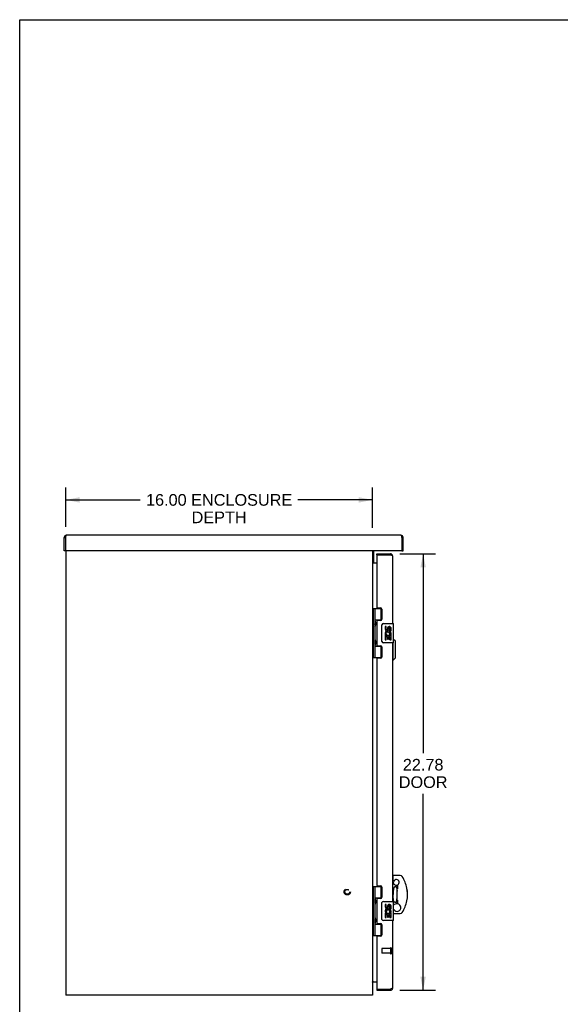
# Model space of a CAD drawing. Header units: inches. Extents: x 0 to 121, y 0 to 79.
# Tile 2 of 6: x 0 to 28, y 27 to 79. Entities that reach past the tile are written whole.
import ezdxf

# ---------------------------------------------------------------- set-up
doc = ezdxf.new("R2010")
doc.units = ezdxf.units.IN
doc.header["$LTSCALE"] = 6.678571
doc.header["$MEASUREMENT"] = 0
doc.linetypes.add('HIDDEN', pattern=[0.2, 0.1, -0.1])
doc.layers.get('0').update_dxf_attribs({"linetype": 'CONTINUOUS'})
for name, color, linetype in [('02___PRT_ALL_AXES', 7, 'CONTINUOUS'), ('DEFAULT_2', 8, 'HIDDEN'), ('DIMENSIONS', 7, 'CONTINUOUS')]:
    doc.layers.add(name, color=color, linetype=linetype)
doc.styles.get("Standard").update_dxf_attribs({"font": 'arial.ttf'})
doc.dimstyles.new('DIMSTYLE_1', dxfattribs={"dimtxt": 0.607143, "dimasz": 0.714286, "dimexe": 0.09, "dimexo": 0.07, "dimgap": 0.0425, "dimtad": 0, "dimtih": 1, "dimtoh": 1, "dimzin": 4, "dimdsep": 46, "dimtxsty": 'Standard', "dimblk": '_FILLED', "dimblk1": '_FILLED', "dimblk2": '_FILLED', "dimcen": 0.09, "dimazin": 1, "dimtfac": 1, "dimtofl": 0, "dimtmove": 0, "dimatfit": 3, "dimldrblk": '_FILLED', "dimfxl": 1, "dimtolj": 1, "dimtzin": 4, "dimarcsym": 0})

# ---------------------------------------------------------------- blocks, each defined once
blk = doc.blocks.new('_FILLED')
at = {"color": 0, "linetype": 'ByBlock'}
blk.add_solid([(0, 0), (-1, 0.2), (-1, -0.2)], dxfattribs=at)
blk = doc.blocks.new('*D19')
at = {"layer": 'DIMENSIONS', "color": 2, "linetype": 'Continuous'}
for p, q in [((19.855, 50.702), (21.709, 50.702)), ((21.066, 50.702), (21.066, 40.302)), ((21.066, 27.922), (21.066, 38.177)), ((19.855, 27.922), (21.709, 27.922))]:
    blk.add_line(p, q, dxfattribs=at)
at = {"layer": 'DIMENSIONS', "color": 2, "linetype": 'Continuous', "xscale": 0.7142857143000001, "yscale": 0.7142857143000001, "zscale": 0.7142857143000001}
for p, rotation in [((21.066, 50.702), 90), ((21.066, 27.922), 270)]:
    blk.add_blockref('_FILLED', p, dxfattribs=dict(at, rotation=rotation))
at = {"layer": 'DIMENSIONS', "color": 2, "linetype": 'Continuous', "insert": (21.066, 39.999), "char_height": 0.6071, "width": 2.54142, "attachment_point": 2, "line_spacing_factor": 0.9}
blk.add_mtext('22.78\\PDOOR', dxfattribs=at)
blk = doc.blocks.new('*D21')
at = {"layer": 'DIMENSIONS', "color": 2, "linetype": 'Continuous'}
for p, q in [((2.414, 52.112), (2.414, 54.156)), ((18.414, 52.052), (18.414, 54.156)), ((2.414, 53.514), (6.297, 53.514)), ((18.414, 53.514), (14.531, 53.514))]:
    blk.add_line(p, q, dxfattribs=at)
at = {"layer": 'DIMENSIONS', "color": 2, "linetype": 'Continuous', "xscale": 0.7142857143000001, "yscale": 0.7142857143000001, "zscale": 0.7142857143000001, "rotation": 180}
blk.add_blockref('_FILLED', (2.414, 53.514), dxfattribs=at)
at = {"layer": 'DIMENSIONS', "color": 2, "linetype": 'Continuous', "xscale": 0.7142857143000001, "yscale": 0.7142857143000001, "zscale": 0.7142857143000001}
blk.add_blockref('_FILLED', (18.414, 53.514), dxfattribs=at)
at = {"layer": 'DIMENSIONS', "color": 2, "linetype": 'Continuous', "insert": (10.414, 53.817), "char_height": 0.60714, "width": 7.62653, "attachment_point": 2, "line_spacing_factor": 0.9}
blk.add_mtext('16.00 ENCLOSURE\\PDEPTH', dxfattribs=at)

msp = doc.modelspace()

# ---------------------------------------------------------------- linework, layer by layer
at = {"color": 7, "linetype": 'Continuous'}
for p, q in [((0, 0), (0, 78.571)), ((0, 78.571), (121.429, 78.571)), ((2.324, 51.56), (2.384, 51.56)), ((20.021, 51.56), (19.961, 51.56)), ((2.384, 50.882), (2.384, 50.862)), ((19.961, 50.862), (19.961, 50.882)), ((2.384, 50.862), (2.324, 50.862)), ((18.657, 50.642), (18.657, 50.702)), ((18.677, 50.642), (18.657, 50.642)), ((19.355, 50.702), (19.355, 50.642)), ((19.961, 50.862), (20.021, 50.862)), ((18.414, 50.239), (18.474, 50.239)), ((18.414, 47.842), (18.898, 47.842)), ((18.453, 47.842), (18.453, 45.283)), ((18.552, 47.842), (18.552, 47.155)), ((18.872, 47.251), (18.872, 47.842)), ((18.552, 47.251), (18.898, 47.251)), ((18.552, 46.954), (18.552, 46.171)), ((18.568, 47.125), (18.568, 47.125)), ((18.568, 47.125), (18.568, 46.984)), ((18.568, 46.984), (18.568, 46.984)), ((18.568, 46.984), (18.568, 46.983)), ((18.84, 47.242), (18.892, 47.242)), ((18.902, 46.162), (18.902, 46.962)), ((19.002, 47.062), (19.512, 47.062)), ((19.527, 46.077), (19.527, 47.047)), ((18.552, 45.97), (18.552, 45.283)), ((18.552, 45.873), (18.898, 45.873)), ((18.568, 46.141), (18.568, 46.141)), ((18.568, 46.141), (18.568, 46)), ((18.568, 46), (18.568, 46)), ((18.568, 46), (18.568, 45.999)), ((18.892, 45.882), (18.84, 45.882)), ((18.872, 45.283), (18.872, 45.873)), ((19.512, 46.062), (19.002, 46.062)), ((19.506, 45.151), (19.506, 46.062)), ((19.624, 46.135), (19.527, 46.232)), ((19.624, 45.269), (19.624, 46.135)), ((18.414, 45.283), (18.898, 45.283)), ((19.624, 45.269), (19.506, 45.151)), ((19.506, 45.151), (19.467, 45.151)), ((19.51, 33.574), (19.467, 33.574)), ((19.873, 33.907), (19.502, 33.907)), ((19.502, 33.602), (19.502, 33.907)), ((19.502, 33.602), (19.527, 33.602)), ((19.703, 32.428), (19.703, 33.416)), ((19.738, 33.225), (19.738, 33.427)), ((19.972, 33.853), (19.972, 33.854)), ((18.414, 33.342), (18.898, 33.342)), ((18.453, 33.342), (18.453, 30.783)), ((18.552, 33.342), (18.552, 32.655)), ((18.872, 32.751), (18.872, 33.342)), ((19.738, 33.332), (19.703, 33.332)), ((18.552, 32.751), (18.898, 32.751)), ((18.552, 32.454), (18.552, 31.671)), ((18.568, 32.625), (18.568, 32.625)), ((18.568, 32.625), (18.568, 32.484)), ((18.568, 32.484), (18.568, 32.484)), ((18.568, 32.483), (18.568, 32.484)), ((18.84, 32.742), (18.892, 32.742)), ((18.902, 31.662), (18.902, 32.462)), ((19.002, 32.562), (19.512, 32.562)), ((19.527, 31.577), (19.527, 32.547)), ((19.738, 32.513), (19.703, 32.513)), ((19.738, 32.434), (19.738, 32.62)), ((19.54, 32.135), (19.527, 32.135)), ((19.527, 31.938), (19.873, 31.938)), ((18.552, 31.47), (18.552, 30.783)), ((18.552, 31.373), (18.898, 31.373)), ((18.568, 31.641), (18.568, 31.641)), ((18.568, 31.641), (18.568, 31.5)), ((18.568, 31.5), (18.568, 31.5)), ((18.568, 31.499), (18.568, 31.5)), ((18.892, 31.382), (18.84, 31.382)), ((18.872, 30.783), (18.872, 31.373)), ((19.512, 31.562), (19.002, 31.562)), ((18.414, 30.783), (18.898, 30.783)), ((18.657, 27.982), (18.677, 27.982)), ((18.657, 27.982), (18.657, 27.922)), ((19.355, 27.922), (19.355, 27.982))]:
    msp.add_line(p, q, dxfattribs=at)
at = {"color": 3, "linetype": 'Continuous'}
for p, q in [((2.324, 50.862), (2.324, 51.56)), ((2.384, 51.56), (2.384, 50.882)), ((19.909, 51.672), (2.436, 51.672)), ((19.957, 51.574), (19.961, 51.56)), ((19.961, 51.56), (19.961, 50.882)), ((20.021, 50.862), (20.021, 51.56)), ((19.941, 50.862), (2.404, 50.862)), ((2.414, 50.862), (2.414, 27.672)), ((18.414, 50.862), (18.414, 27.672)), ((18.474, 50.862), (18.474, 50.239)), ((18.657, 50.702), (19.355, 50.702)), ((18.657, 50.622), (18.657, 47.904)), ((18.677, 50.642), (19.355, 50.642)), ((19.374, 50.637), (19.355, 50.642)), ((19.382, 50.634), (19.374, 50.637)), ((19.39, 50.632), (19.382, 50.634)), ((19.395, 50.63), (19.39, 50.632)), ((19.4, 50.629), (19.395, 50.63)), ((19.405, 50.627), (19.4, 50.629)), ((19.467, 50.59), (19.467, 47.062)), ((18.414, 50.237), (18.657, 50.237)), ((19.467, 46.062), (19.467, 32.562)), ((19.467, 31.562), (19.467, 28.034)), ((18.657, 30.721), (18.657, 28.002)), ((18.414, 28.362), (18.657, 28.362)), ((18.657, 27.922), (19.355, 27.922)), ((18.677, 27.982), (19.355, 27.982)), ((19.374, 27.988), (19.366, 27.986)), ((19.382, 27.991), (19.374, 27.988)), ((19.387, 27.992), (19.382, 27.991)), ((19.392, 27.994), (19.387, 27.992)), ((19.398, 27.995), (19.392, 27.994)), ((19.403, 27.997), (19.398, 27.995)), ((19.407, 27.999), (19.403, 27.997)), ((19.412, 28), (19.407, 27.999)), ((18.414, 27.672), (2.414, 27.672))]:
    msp.add_line(p, q, dxfattribs=at)
for points in [[(2.436, 51.672), (2.434, 51.672), (2.432, 51.672), (2.43, 51.671), (2.428, 51.669), (2.426, 51.667), (2.424, 51.665), (2.422, 51.663), (2.42, 51.66), (2.418, 51.656), (2.416, 51.653), (2.414, 51.649), (2.412, 51.644), (2.41, 51.64), (2.408, 51.635), (2.406, 51.629), (2.404, 51.624), (2.402, 51.618), (2.4, 51.612), (2.398, 51.606), (2.396, 51.6), (2.394, 51.594), (2.392, 51.587), (2.39, 51.581), (2.388, 51.574), (2.384, 51.56)], [(19.909, 51.672), (19.911, 51.672), (19.913, 51.672), (19.915, 51.671), (19.917, 51.669), (19.919, 51.667), (19.921, 51.665), (19.923, 51.663), (19.925, 51.66), (19.927, 51.656), (19.929, 51.653), (19.931, 51.649), (19.933, 51.644), (19.935, 51.64), (19.937, 51.635), (19.939, 51.629), (19.941, 51.624), (19.943, 51.618), (19.945, 51.612), (19.947, 51.606), (19.949, 51.6), (19.951, 51.594), (19.953, 51.587), (19.955, 51.581), (19.957, 51.574)], [(19.467, 50.59), (19.467, 50.591), (19.467, 50.592), (19.466, 50.593), (19.466, 50.594), (19.466, 50.594), (19.465, 50.595), (19.465, 50.596), (19.465, 50.597), (19.464, 50.598), (19.463, 50.599), (19.463, 50.599), (19.462, 50.6), (19.461, 50.601), (19.46, 50.602), (19.459, 50.603), (19.458, 50.603), (19.457, 50.604), (19.456, 50.605), (19.455, 50.606), (19.453, 50.607), (19.452, 50.607), (19.451, 50.608), (19.449, 50.609), (19.448, 50.61), (19.446, 50.611), (19.445, 50.612), (19.443, 50.612), (19.441, 50.613), (19.439, 50.614), (19.438, 50.615), (19.436, 50.616), (19.434, 50.616), (19.432, 50.617), (19.43, 50.618), (19.428, 50.619), (19.426, 50.62), (19.424, 50.62), (19.421, 50.621), (19.419, 50.622), (19.417, 50.623), (19.415, 50.624), (19.412, 50.625), (19.41, 50.625), (19.405, 50.627)], [(18.422, 28.35), (18.42, 28.352), (18.419, 28.353), (18.418, 28.354), (18.417, 28.355), (18.416, 28.356), (18.415, 28.358), (18.415, 28.359), (18.414, 28.36), (18.414, 28.361), (18.414, 28.362), (18.414, 28.362)], [(18.425, 28.343), (18.425, 28.343), (18.425, 28.344), (18.425, 28.344), (18.425, 28.345), (18.425, 28.345), (18.425, 28.346), (18.424, 28.347), (18.423, 28.348), (18.422, 28.349), (18.422, 28.35)], [(19.366, 27.986), (19.357, 27.983), (19.355, 27.982)], [(19.467, 28.034), (19.467, 28.034), (19.467, 28.033), (19.466, 28.032), (19.466, 28.031), (19.466, 28.03), (19.465, 28.03), (19.465, 28.029), (19.465, 28.028), (19.464, 28.027), (19.463, 28.026), (19.463, 28.025), (19.462, 28.025), (19.461, 28.024), (19.46, 28.023), (19.459, 28.022), (19.458, 28.021), (19.457, 28.021), (19.456, 28.02), (19.455, 28.019), (19.453, 28.018), (19.452, 28.017), (19.451, 28.017), (19.449, 28.016), (19.448, 28.015), (19.446, 28.014), (19.445, 28.013), (19.443, 28.012), (19.441, 28.012), (19.439, 28.011), (19.438, 28.01), (19.436, 28.009), (19.434, 28.008), (19.432, 28.008), (19.43, 28.007), (19.428, 28.006), (19.426, 28.005), (19.424, 28.004), (19.421, 28.004), (19.419, 28.003), (19.417, 28.002), (19.415, 28.001), (19.412, 28)]]:
    msp.add_lwpolyline(points, dxfattribs=at)
at = {"color": 7, "linetype": 'Continuous'}
for points in [[(18.552, 47.198), (18.553, 47.19), (18.555, 47.18), (18.558, 47.17), (18.562, 47.159), (18.566, 47.147), (18.571, 47.135), (18.576, 47.124), (18.58, 47.112), (18.585, 47.1), (18.588, 47.089), (18.591, 47.077), (18.593, 47.066), (18.594, 47.054), (18.593, 47.043), (18.591, 47.031), (18.588, 47.02), (18.585, 47.008), (18.58, 46.997), (18.576, 46.985), (18.571, 46.973), (18.566, 46.962), (18.562, 46.95), (18.558, 46.939), (18.555, 46.928), (18.553, 46.919), (18.552, 46.91)], [(18.902, 46.962), (18.902, 46.969), (18.903, 46.975), (18.903, 46.981), (18.905, 46.987), (18.906, 46.993), (18.908, 46.999)], [(18.552, 46.214), (18.553, 46.206), (18.555, 46.196), (18.558, 46.186), (18.562, 46.175), (18.566, 46.163), (18.571, 46.151), (18.576, 46.14), (18.58, 46.128), (18.585, 46.116), (18.588, 46.105), (18.591, 46.093), (18.593, 46.082), (18.594, 46.07), (18.593, 46.059), (18.591, 46.047), (18.588, 46.036), (18.585, 46.024), (18.58, 46.013), (18.576, 46.001), (18.571, 45.989), (18.566, 45.978), (18.562, 45.966), (18.558, 45.955), (18.555, 45.944), (18.553, 45.935), (18.552, 45.926)], [(18.908, 46.126), (18.906, 46.132), (18.905, 46.138), (18.903, 46.144), (18.903, 46.15), (18.902, 46.156), (18.902, 46.162)], [(19.577, 33.328), (19.572, 33.324), (19.567, 33.319), (19.563, 33.314), (19.558, 33.309), (19.553, 33.303), (19.549, 33.297), (19.545, 33.29), (19.541, 33.282), (19.537, 33.274), (19.533, 33.266), (19.53, 33.256), (19.526, 33.246), (19.523, 33.235), (19.52, 33.223), (19.518, 33.211), (19.516, 33.197), (19.514, 33.182), (19.512, 33.166), (19.511, 33.149), (19.51, 33.131), (19.51, 33.112), (19.509, 33.093), (19.509, 33.07)], [(19.509, 33.07), (19.509, 33.051), (19.509, 33.03)], [(19.509, 33.03), (19.51, 32.987), (19.51, 32.966), (19.51, 32.944), (19.51, 32.922)], [(19.509, 32.774), (19.509, 32.793), (19.509, 32.815), (19.51, 32.836), (19.51, 32.858), (19.51, 32.879), (19.51, 32.901), (19.51, 32.922)], [(19.577, 33.328), (19.58, 33.33), (19.584, 33.333), (19.587, 33.334), (19.59, 33.336), (19.593, 33.337), (19.596, 33.338), (19.599, 33.339), (19.602, 33.34), (19.605, 33.34), (19.608, 33.34), (19.611, 33.34), (19.614, 33.34), (19.616, 33.34), (19.619, 33.339), (19.622, 33.338), (19.625, 33.337), (19.628, 33.336), (19.631, 33.334), (19.634, 33.333), (19.637, 33.331), (19.64, 33.328), (19.644, 33.326), (19.647, 33.323), (19.65, 33.319), (19.653, 33.316), (19.657, 33.311)], [(19.657, 33.311), (19.66, 33.307), (19.664, 33.301), (19.667, 33.296), (19.67, 33.29), (19.674, 33.283), (19.677, 33.276), (19.68, 33.268), (19.683, 33.259), (19.686, 33.25), (19.688, 33.241), (19.691, 33.231), (19.693, 33.22), (19.695, 33.208), (19.697, 33.195), (19.699, 33.182), (19.7, 33.168), (19.701, 33.153), (19.702, 33.137), (19.703, 33.12), (19.703, 33.102)], [(18.552, 32.698), (18.553, 32.69), (18.555, 32.68), (18.558, 32.67), (18.562, 32.659), (18.566, 32.647), (18.571, 32.635), (18.576, 32.624), (18.58, 32.612), (18.585, 32.6), (18.588, 32.589), (18.591, 32.577), (18.593, 32.566), (18.594, 32.554), (18.593, 32.543), (18.591, 32.531), (18.588, 32.52), (18.585, 32.508), (18.58, 32.497), (18.576, 32.485), (18.571, 32.473), (18.566, 32.462), (18.562, 32.45), (18.558, 32.439), (18.555, 32.428), (18.553, 32.419), (18.552, 32.41)], [(18.902, 32.462), (18.902, 32.469), (18.903, 32.475), (18.903, 32.481), (18.905, 32.487), (18.906, 32.493), (18.908, 32.499)], [(19.577, 32.517), (19.572, 32.521), (19.567, 32.526), (19.563, 32.531), (19.558, 32.536), (19.553, 32.542), (19.549, 32.548), (19.545, 32.555), (19.541, 32.562), (19.537, 32.57), (19.533, 32.579), (19.53, 32.588), (19.526, 32.599), (19.523, 32.61), (19.52, 32.622), (19.518, 32.634), (19.516, 32.648), (19.514, 32.663), (19.512, 32.679), (19.511, 32.696), (19.51, 32.714), (19.51, 32.732), (19.509, 32.752), (19.509, 32.774)], [(19.657, 32.533), (19.653, 32.529), (19.65, 32.526), (19.647, 32.522), (19.644, 32.519), (19.64, 32.517), (19.637, 32.514), (19.634, 32.512), (19.631, 32.51), (19.628, 32.509), (19.625, 32.508), (19.622, 32.507), (19.619, 32.506), (19.616, 32.505), (19.614, 32.505), (19.611, 32.505), (19.608, 32.505), (19.605, 32.505), (19.602, 32.505), (19.599, 32.506), (19.596, 32.507), (19.593, 32.508), (19.59, 32.509), (19.587, 32.51), (19.584, 32.512), (19.58, 32.515), (19.577, 32.517)], [(19.657, 32.533), (19.66, 32.538), (19.664, 32.543), (19.667, 32.549), (19.67, 32.555), (19.674, 32.562), (19.677, 32.569), (19.68, 32.577), (19.683, 32.585), (19.686, 32.594), (19.688, 32.604), (19.691, 32.614), (19.693, 32.625), (19.695, 32.637), (19.697, 32.649), (19.699, 32.663), (19.7, 32.677), (19.701, 32.692), (19.702, 32.708), (19.703, 32.725), (19.703, 32.743)], [(18.552, 31.714), (18.553, 31.706), (18.555, 31.696), (18.558, 31.686), (18.562, 31.675), (18.566, 31.663), (18.571, 31.651), (18.576, 31.64), (18.58, 31.628), (18.585, 31.616), (18.588, 31.605), (18.591, 31.593), (18.593, 31.582), (18.594, 31.57), (18.593, 31.559), (18.591, 31.547), (18.588, 31.536), (18.585, 31.524), (18.58, 31.513), (18.576, 31.501), (18.571, 31.489), (18.566, 31.478), (18.562, 31.466), (18.558, 31.455), (18.555, 31.444), (18.553, 31.435), (18.552, 31.426)], [(18.908, 31.626), (18.906, 31.632), (18.905, 31.638), (18.903, 31.644), (18.903, 31.65), (18.902, 31.656), (18.902, 31.662)]]:
    msp.add_lwpolyline(points, dxfattribs=at)
at = {"color": 3, "linetype": 'Continuous'}
for centre, radius, start, end in [((2.436, 51.56), 0.112, 90, 180), ((19.909, 51.56), 0.112, 0, 90), ((2.404, 50.882), 0.02, 180, 270), ((19.941, 50.882), 0.02, 270, 360), ((18.677, 50.622), 0.02, 90, 180), ((19.355, 50.59), 0.112, 0, 90), ((18.526, 50.276), 0.052, 180, 228.596), ((18.466, 28.31), 0.052, 90, 180), ((18.677, 28.002), 0.02, 180, 270), ((19.355, 28.034), 0.112, 270, 360)]:
    msp.add_arc(centre, radius, start, end, dxfattribs=at)
at = {"color": 7, "linetype": 'Continuous'}
for centre, radius, start, end in [((2.436, 51.56), 0.052, 146.7582, 180), ((19.909, 51.56), 0.052, 0, 33.2418), ((19.355, 50.59), 0.052, 56.728, 90), ((18.526, 50.276), 0.112, 199.2937, 200.3846), ((18.478, 47.124), 0.09, 0.672, 34.6434), ((18.478, 46.984), 0.09, 325.3566, 359.328), ((19.002, 46.962), 0.1, 90, 158.7946), ((19.512, 47.047), 0.015, 0, 90), ((18.478, 46.14), 0.09, 0.672, 34.6434), ((18.478, 46), 0.09, 325.3566, 359.328), ((19.002, 46.162), 0.1, 201.205, 270), ((19.512, 46.077), 0.015, 270, 360), ((19.657, 33.557), 0.148, 173.262, 288.1798), ((19.668, 33.557), 0.148, 298.4562, 162.2398), ((19.873, 33.789), 0.118, 33.3356, 90), ((19.873, 33.789), 0.118, 33.3603, 90), ((18.558, 32.922), 1.693, 11.3005, 33.3705), ((18.558, 32.922), 1.693, 11.2985, 33.3689), ((18.558, 32.922), 1.693, 348.7086, 11.3013), ((18.558, 32.922), 1.693, 354.207, 11.2955), ((18.478, 32.624), 0.09, 0.672, 34.6434), ((18.478, 32.484), 0.09, 325.3566, 359.328), ((19.002, 32.462), 0.1, 90, 158.7946), ((19.512, 32.547), 0.015, 0, 90), ((19.657, 32.288), 0.148, 71.8202, 151.8626), ((19.707, 32.239), 0.197, 211.9669, 80.966), ((18.558, 32.922), 1.693, 326.6365, 348.7078), ((19.873, 32.056), 0.118, 270, 326.6644), ((18.478, 31.64), 0.09, 0.672, 34.6434), ((18.478, 31.5), 0.09, 325.3566, 359.328), ((19.002, 31.662), 0.1, 201.205, 270), ((19.512, 31.577), 0.015, 270, 360), ((19.355, 28.034), 0.052, 270, 303.2719)]:
    msp.add_arc(centre, radius, start, end, dxfattribs=at)
for centre in [(18.641, 47.054), (18.641, 46.07), (18.641, 32.554), (18.641, 31.57)]:
    msp.add_ellipse(centre, major_axis=(0, 0.188), ratio=0.5625, start_param=1.007189, end_param=2.134404, dxfattribs=at)
at = {"layer": '02___PRT_ALL_AXES', "color": 3, "linetype": 'Continuous'}
for p, q in [((19.467, 50.59), (19.467, 47.062)), ((18.688, 47.873), (18.844, 47.873)), ((18.907, 47.81), (18.907, 47.283)), ((18.657, 47.189), (18.657, 45.936)), ((18.844, 47.22), (18.688, 47.22)), ((18.688, 45.905), (18.844, 45.905)), ((18.907, 45.842), (18.907, 45.315)), ((19.467, 46.062), (19.467, 32.562)), ((18.657, 45.221), (18.657, 33.404)), ((18.844, 45.252), (18.688, 45.252)), ((18.688, 33.373), (18.844, 33.373)), ((18.907, 33.31), (18.907, 32.783)), ((18.657, 32.689), (18.657, 31.436)), ((18.844, 32.72), (18.688, 32.72)), ((18.688, 31.405), (18.844, 31.405)), ((18.907, 31.342), (18.907, 30.815)), ((19.467, 31.562), (19.467, 28.034)), ((18.844, 30.752), (18.688, 30.752))]:
    msp.add_line(p, q, dxfattribs=at)
at = {"layer": '02___PRT_ALL_AXES', "color": 7, "linetype": 'Continuous'}
for p, q in [((18.84, 47.242), (18.84, 47.22)), ((19.077, 46.908), (19.077, 46.772)), ((19.14, 46.908), (19.077, 46.908)), ((19.14, 46.772), (19.14, 46.908)), ((19.205, 46.834), (19.205, 46.765)), ((19.266, 46.772), (19.266, 46.814)), ((19.328, 46.678), (19.328, 46.814)), ((19.389, 46.678), (19.389, 46.834)), ((19.095, 46.447), (19.077, 46.447)), ((19.077, 46.447), (19.077, 46.217)), ((19.13, 46.447), (19.157, 46.466)), ((19.13, 46.447), (19.389, 46.447)), ((19.14, 46.384), (19.205, 46.384)), ((19.14, 46.217), (19.14, 46.384)), ((19.205, 46.384), (19.205, 46.248)), ((19.205, 46.248), (19.266, 46.248)), ((19.266, 46.384), (19.328, 46.384)), ((19.266, 46.248), (19.266, 46.384)), ((19.321, 46.483), (19.378, 46.458)), ((19.328, 46.678), (19.389, 46.678)), ((19.328, 46.217), (19.328, 46.384)), ((19.389, 46.494), (19.389, 46.547)), ((19.389, 46.217), (19.389, 46.447)), ((18.84, 45.905), (18.84, 45.882)), ((19.077, 46.217), (19.14, 46.217)), ((19.328, 46.217), (19.389, 46.217)), ((18.84, 32.742), (18.84, 32.72)), ((19.14, 32.408), (19.077, 32.408)), ((19.077, 32.408), (19.077, 32.272)), ((19.14, 32.272), (19.14, 32.408)), ((19.095, 31.947), (19.077, 31.947)), ((19.077, 31.947), (19.077, 31.717)), ((19.13, 31.947), (19.157, 31.966)), ((19.13, 31.947), (19.389, 31.947)), ((19.14, 31.884), (19.205, 31.884)), ((19.14, 31.717), (19.14, 31.884)), ((19.205, 32.334), (19.205, 32.265)), ((19.205, 31.884), (19.205, 31.748)), ((19.266, 32.272), (19.266, 32.314)), ((19.266, 31.884), (19.328, 31.884)), ((19.266, 31.748), (19.266, 31.884)), ((19.321, 31.983), (19.378, 31.958)), ((19.328, 32.178), (19.328, 32.314)), ((19.328, 32.178), (19.389, 32.178)), ((19.328, 31.717), (19.328, 31.884)), ((19.389, 32.178), (19.389, 32.334)), ((19.389, 31.994), (19.389, 32.047)), ((19.389, 31.717), (19.389, 31.947)), ((18.84, 31.405), (18.84, 31.382)), ((19.077, 31.717), (19.14, 31.717)), ((19.205, 31.748), (19.266, 31.748)), ((19.328, 31.717), (19.389, 31.717))]:
    msp.add_line(p, q, dxfattribs=at)
at = {"layer": '02___PRT_ALL_AXES', "color": 8, "linetype": 'HIDDEN'}
for p, q in [((19.364, 30.106), (18.917, 30.106)), ((19.364, 29.858), (18.917, 29.858)), ((19.364, 30.106), (19.364, 29.858))]:
    msp.add_line(p, q, dxfattribs=at)
msp.add_circle((17.104, 33.062), 0.124, dxfattribs=at)
at = {"layer": '02___PRT_ALL_AXES', "color": 3, "linetype": 'Continuous'}
for centre, radius, start, end in [((18.688, 47.904), 0.031, 180, 270), ((18.844, 47.81), 0.063, 0, 90), ((18.844, 47.283), 0.063, 270, 360), ((18.688, 47.189), 0.031, 90, 180), ((18.688, 45.936), 0.031, 180, 270), ((18.844, 45.842), 0.063, 0, 90), ((18.688, 45.221), 0.031, 90, 180), ((18.844, 45.315), 0.063, 270, 360), ((18.688, 33.404), 0.031, 180, 270), ((18.844, 33.31), 0.063, 0, 90), ((18.688, 32.689), 0.031, 90, 180), ((18.844, 32.783), 0.063, 270, 360), ((18.688, 31.436), 0.031, 180, 270), ((18.844, 31.342), 0.063, 0, 90), ((18.688, 30.721), 0.031, 90, 180), ((18.844, 30.815), 0.063, 270, 360)]:
    msp.add_arc(centre, radius, start, end, dxfattribs=at)
at = {"layer": '02___PRT_ALL_AXES', "color": 7, "linetype": 'Continuous'}
for centre, radius, start, end in [((19.171, 46.772), 0.0943, 180, 360), ((19.171, 46.772), 0.0314, 180, 261.2295), ((19.171, 46.777), 0.0362, 263.4285, 341.7628), ((19.297, 46.814), 0.0943, 71.7267, 167.4338), ((19.297, 46.814), 0.0314, 0, 180.0485), ((19.297, 46.814), 0.0943, 12.5402, 71.701), ((19.231, 46.52), 0.154, 161.4199, 206.1963), ((19.234, 46.52), 0.157, 9.7031, 161.8791), ((19.234, 46.52), 0.157, 205.737, 207.8532), ((19.234, 46.52), 0.0943, 336.5966, 215.1122), ((19.234, 46.52), 0.157, 336.5966, 350.2969), ((19.297, 32.314), 0.0943, 71.7267, 167.4338), ((19.297, 32.314), 0.0943, 12.5402, 71.701), ((19.171, 32.272), 0.0943, 180, 360), ((19.231, 32.02), 0.154, 161.4199, 206.1963), ((19.234, 32.02), 0.157, 9.7031, 161.8791), ((19.234, 32.02), 0.157, 205.737, 207.8532), ((19.171, 32.272), 0.0314, 180, 261.2295), ((19.234, 32.02), 0.0943, 336.5966, 215.1122), ((19.171, 32.277), 0.0362, 263.4285, 341.7628), ((19.297, 32.314), 0.0314, 0, 180.0485), ((19.234, 32.02), 0.157, 336.5966, 350.2969)]:
    msp.add_arc(centre, radius, start, end, dxfattribs=at)
at = {"layer": 'DEFAULT_2', "color": 8, "linetype": 'HIDDEN'}
for p, q in [((18.907, 30.096), (18.907, 29.868)), ((19.364, 30.124), (19.364, 29.84)), ((19.407, 30.124), (19.407, 29.84))]:
    msp.add_line(p, q, dxfattribs=at)
for radius in [0.164, 0.124]:
    msp.add_circle((17.104, 33.062), radius, dxfattribs=at)
for centre, radius, start, end in [((18.917, 30.096), 0.01, 90, 180), ((18.917, 29.868), 0.01, 180, 270), ((19.385, 30.124), 0.0215, 0, 180), ((19.385, 29.84), 0.0215, 180, 360)]:
    msp.add_arc(centre, radius, start, end, dxfattribs=at)

# ---------------------------------------------------------------- dimensions: what is measured, and where the dimension line sits
at = {"layer": 'DIMENSIONS', "color": 2, "linetype": 'Continuous'}
dim = msp.add_linear_dim(base=(18.414, 53.514), p1=(2.414, 52.042), p2=(18.414, 51.982), text='<> ENCLOSURE\\PDEPTH', dimstyle='DIMSTYLE_1', dxfattribs=at)
dim.commit()
dim.dimension.update_dxf_attribs({"geometry": '*D21', "text_midpoint": (10.414, 53.058), "dimtype": 160})
dim = msp.add_linear_dim(base=(21.066, 50.702), p1=(19.785, 27.922), p2=(19.785, 50.702), angle=90, text='<>\\PDOOR', dimstyle='DIMSTYLE_1', dxfattribs=at)
dim.commit()
dim.dimension.update_dxf_attribs({"geometry": '*D19', "text_midpoint": (21.066, 39.24), "dimtype": 160})

doc.saveas('drawing.dxf')
